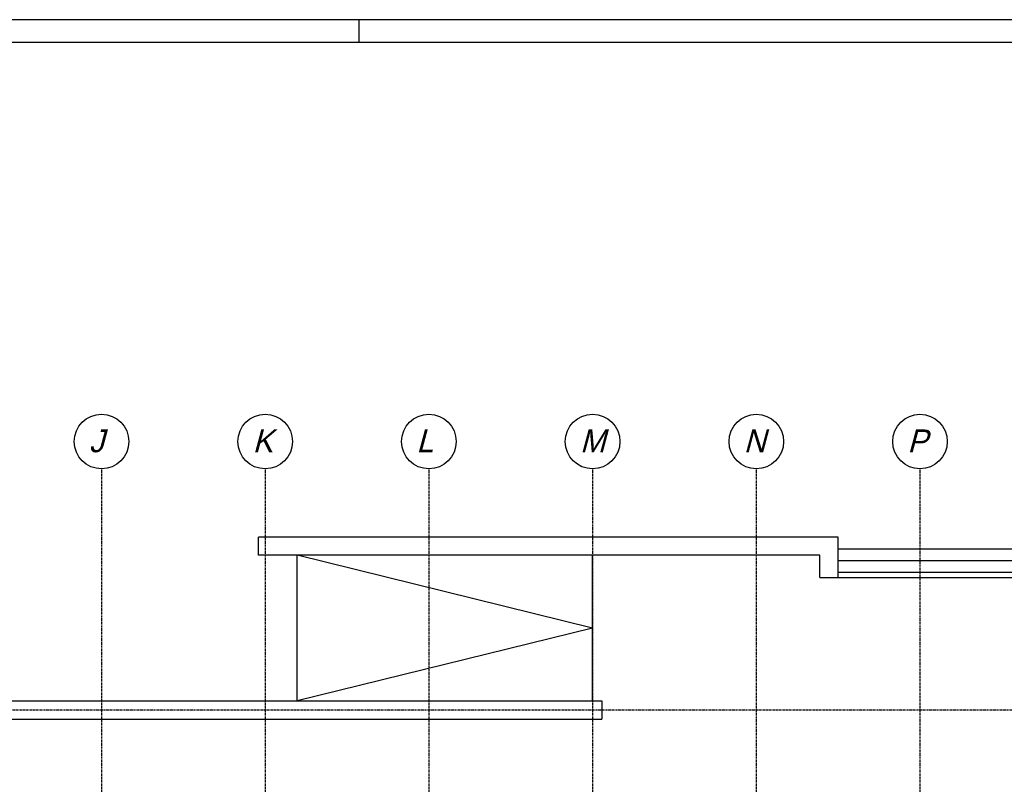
# Model space of a CAD drawing. Extents: x 0 to 1537, y 0 to 841.
# Tile 21 of 58: x 354 to 571, y 668 to 836. Entities that reach past the tile are written whole.
import ezdxf
from ezdxf.enums import TextEntityAlignment as Align

# ---------------------------------------------------------------- set-up
doc = ezdxf.new("R2010")
doc.units = 0
doc.linetypes.add('DASHDOT2', pattern=[12.7, 6.35, -3.175, 0, -3.175])
doc.layers.get('0').update_dxf_attribs({"linetype": 'CONTINUOUS'})
for name, color, linetype in [('AB$1A---_ATTRIB', 9, 'CONTINUOUS'), ('AL$1A---_ALGEMEEN', 9, 'CONTINUOUS'), ('STRAMIEN', 1, 'CONTINUOUS'), ('VITELDATA', 1, 'CONTINUOUS')]:
    doc.layers.add(name, color=color, linetype=linetype)
doc.styles.add('B-01', font='romans.shx', dxfattribs={"width": 1.2})
doc.styles.add('ROMANS', font='romans.shx', dxfattribs={"height": 300})
doc.styles.add('STYLE1', font='b-gbp', dxfattribs={"oblique": 15})

# ---------------------------------------------------------------- blocks, each defined once
blk = doc.blocks.new('FORA0H')
at = {"color": 4}
blk.add_line((1184, 836), (20, 836), dxfattribs=at)
at = {"color": 7}
blk.add_line((429, 831), (429, 836), dxfattribs=at)
at = {"color": 6}
blk.add_line((1179, 831), (25, 831), dxfattribs=at)
blk = doc.blocks.new('XREF_B-A3-II-112')
at = {"layer": 'AL$1A---_ALGEMEEN', "color": 8, "ltscale": 2}
for p, q in [((54113, 94003), (54113, 94403)), ((66863, 94403), (54113, 94403)), ((66863, 93514), (66863, 94403)), ((66463, 94003), (54113, 94003)), ((54963, 90803), (54963, 94003)), ((61463, 92403), (54963, 94003)), ((61463, 90803), (61463, 94003)), ((66463, 93514), (66463, 94003)), ((66863, 94145), (72894, 94145)), ((66863, 93887), (72636, 93887)), ((66863, 93629), (72378, 93629)), ((66463, 93514), (72263, 93514)), ((61463, 92403), (54963, 90803)), ((21428, 90803), (61663, 90803)), ((61663, 90803), (61663, 90403)), ((21428, 90403), (61663, 90403))]:
    blk.add_line(p, q, dxfattribs=at)
at = {"layer": 'STRAMIEN', "color": 8, "linetype": 'DASHDOT2'}
for p, q in [((50663, 95903), (50663, 35276)), ((54263, 95903), (54263, 35276)), ((57863, 95903), (57863, 35276)), ((61463, 95903), (61463, 35276)), ((65063, 95903), (65063, 35276)), ((68663, 95903), (68663, 35276)), ((18063, 90603), (104973, 90603))]:
    blk.add_line(p, q, dxfattribs=at)
at = {"layer": 'STRAMIEN', "color": 8}
for centre in [(50663, 96503), (54263, 96503), (57863, 96503), (61463, 96503), (65063, 96503), (68663, 96503)]:
    blk.add_circle(centre, 600, dxfattribs=at)
at = {"layer": 'AB$1A---_ATTRIB', "color": 8, "linetype": 'Continuous', "style": 'ROMANS'}
for tag, p, height in [('RUIMTENUMMER', (60177, 86637), 200), ('PEILMAAT', (60123, 86380), 150), ('RUIMTENUMMER', (23322, 85669), 200), ('PEILMAAT', (23267, 85412), 150), ('RUIMTENUMMER', (25656, 84910), 200), ('RUIMTENUMMER', (66336, 84907), 200), ('PEILMAAT', (25602, 84653), 150), ('PEILMAAT', (66282, 84649), 150), ('RUIMTENUMMER', (23537, 82919), 200), ('PEILMAAT', (23482, 82661), 150), ('RUIMTENUMMER', (84269, 82608), 200), ('PEILMAAT', (84214, 82351), 150), ('RUIMTENUMMER', (23681, 80585), 200), ('PEILMAAT', (23626, 80328), 150), ('RUIMTENUMMER', (22894, 79094), 200), ('RUIMTENUMMER', (66336, 79048), 200), ('PEILMAAT', (22839, 78837), 150), ('PEILMAAT', (66282, 78791), 150), ('RUIMTENUMMER', (84269, 77245), 200), ('PEILMAAT', (84214, 76988), 150), ('RUIMTENUMMER', (75644, 75605), 200), ('RUIMTENUMMER', (81101, 75686), 200), ('RUIMTENUMMER', (83671, 75687), 200), ('RUIMTENUMMER', (86015, 75686), 200), ('RUIMTENUMMER', (25752, 75504), 200), ('PEILMAAT', (81047, 75429), 150), ('PEILMAAT', (83616, 75430), 150), ('PEILMAAT', (85961, 75429), 150), ('PEILMAAT', (25698, 75247), 150), ('PEILMAAT', (75590, 75347), 150), ('RUIMTENUMMER', (93081, 75257), 200), ('PEILMAAT', (93026, 75000), 150), ('RUIMTENUMMER', (88630, 74488), 200), ('RUIMTENUMMER', (73290, 74100), 200), ('PEILMAAT', (88576, 74231), 150), ('RUIMTENUMMER', (75369, 73882), 200), ('PEILMAAT', (73235, 73843), 150), ('PEILMAAT', (75315, 73624), 150), ('RUIMTENUMMER', (23083, 73242), 200), ('RUIMTENUMMER', (25752, 73237), 200), ('RUIMTENUMMER', (78391, 73378), 200), ('PEILMAAT', (78337, 73120), 150), ('PEILMAAT', (23029, 72985), 150), ('PEILMAAT', (25698, 72979), 150), ('RUIMTENUMMER', (44810, 70416), 200), ('PEILMAAT', (44756, 70158), 150), ('RUIMTENUMMER', (83574, 63583), 200), ('RUIMTENUMMER', (44810, 63429), 200), ('PEILMAAT', (83520, 63326), 150), ('PEILMAAT', (44756, 63172), 150), ('RUIMTENUMMER', (75343, 53663), 200), ('RUIMTENUMMER', (78500, 53652), 200), ('PEILMAAT', (75289, 53406), 150), ('PEILMAAT', (78446, 53394), 150), ('RUIMTENUMMER', (23322, 53269), 200), ('PEILMAAT', (23267, 53012), 150), ('RUIMTENUMMER', (25658, 52384), 200), ('PEILMAAT', (25603, 52127), 150), ('RUIMTENUMMER', (23527, 50518), 200), ('PEILMAAT', (23472, 50260), 150), ('RUIMTENUMMER', (80352, 50113), 200), ('PEILMAAT', (80297, 49856), 150), ('RUIMTENUMMER', (73192, 49570), 200), ('PEILMAAT', (73138, 49313), 150), ('RUIMTENUMMER', (81728, 49257), 200), ('PEILMAAT', (81673, 49000), 150), ('RUIMTENUMMER', (76409, 48643), 200), ('RUIMTENUMMER', (79143, 48643), 200), ('PEILMAAT', (76354, 48386), 150), ('PEILMAAT', (79089, 48386), 150), ('RUIMTENUMMER', (23681, 48185), 200), ('PEILMAAT', (23626, 47928), 150), ('RUIMTENUMMER', (22696, 46692), 200), ('RUIMTENUMMER', (77664, 46745), 200), ('PEILMAAT', (22641, 46435), 150), ('PEILMAAT', (77610, 46488), 150), ('RUIMTENUMMER', (87918, 45636), 200), ('PEILMAAT', (87863, 45379), 150), ('RUIMTENUMMER', (77664, 43246), 200), ('RUIMTENUMMER', (24055, 43108), 200), ('RUIMTENUMMER', (25752, 43104), 200), ('PEILMAAT', (77610, 42989), 150), ('PEILMAAT', (24001, 42851), 150), ('PEILMAAT', (25698, 42847), 150), ('RUIMTENUMMER', (25752, 40842), 200), ('PEILMAAT', (25698, 40585), 150), ('RUIMTENUMMER', (76511, 38932), 200), ('RUIMTENUMMER', (80009, 38932), 200), ('PEILMAAT', (76457, 38675), 150), ('PEILMAAT', (79955, 38675), 150), ('RUIMTENUMMER', (81728, 37671), 200), ('PEILMAAT', (81673, 37413), 150)]:
    blk.add_attdef(tag, p, '', height=height, dxfattribs=at)
for tag, p, height in [('RUIMTENUMMER', (22253, 82959), 200), ('PEILMAAT', (22510, 82905), 150), ('RUIMTENUMMER', (22255, 50559), 200), ('PEILMAAT', (22512, 50505), 150)]:
    blk.add_attdef(tag, p, '', height=height, rotation=90, dxfattribs=at)
at = {"layer": 'AB$1A---_ATTRIB', "color": 8, "style": 'B-01', "oblique": 15, "flags": 1}
for tag, p in [('SCHACHT', (75598, 75883)), ('KOOI', (75868, 75883)), ('DAGMAAT', (76138, 75883)), ('GEWICHT', (76408, 75883)), ('PERSONEN', (76678, 75883))]:
    blk.add_attdef(tag, p, '', height=180, rotation=270, dxfattribs=at)
at = {"layer": 'STRAMIEN', "color": 8, "linetype": 'DASHDOT2', "style": 'STYLE1', "oblique": 15}
for s, p in [('J', (50386, 96118)), ('K', (53986, 96118)), ('L', (57586, 96118)), ('M', (61186, 96118)), ('N', (64786, 96118)), ('P', (68386, 96118))]:
    blk.add_text(s, height=500, dxfattribs=at).set_placement(p, align=Align.BOTTOM_LEFT)

msp = doc.modelspace()

# ---------------------------------------------------------------- block references
msp.add_blockref('FORA0H', (0, 0))
at = {"layer": 'VITELDATA', "xscale": 0.01, "yscale": 0.01, "zscale": 0.01}
msp.add_blockref('XREF_B-A3-II-112', (-134.29, -221.75), dxfattribs=at)

doc.saveas('drawing.dxf')
